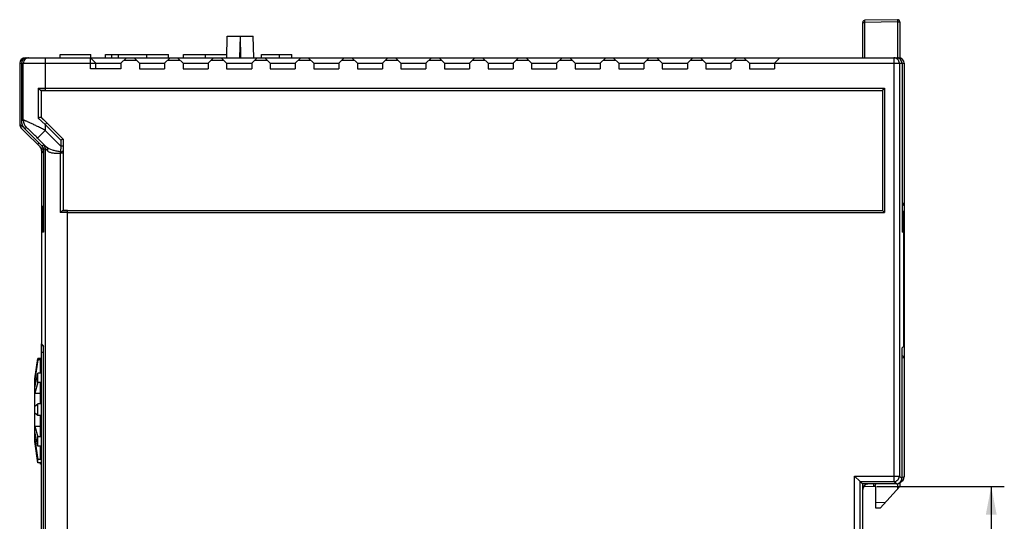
# Model space of a CAD drawing. Header units: millimetres. Extents: x 0 to 420, y 0 to 297.
# Tile 42 of 76: x 198 to 288, y 90 to 136. Entities that reach past the tile are written whole.
import ezdxf

# ---------------------------------------------------------------- set-up
doc = ezdxf.new("R2010")
doc.units = ezdxf.units.MM
doc.header["$LTSCALE"] = 23.1
doc.layers.get('0').update_dxf_attribs({"linetype": 'CONTINUOUS'})
doc.layers.add('LAY0002', color=7, linetype='CONTINUOUS')
doc.styles.get("Standard").update_dxf_attribs({"font": 'txt', "width": 0.6})
doc.dimstyles.new('DIMSTYLE_2', dxfattribs={"dimtxt": 4, "dimasz": 2.6, "dimexe": 1.2, "dimexo": 0.1, "dimgap": 1, "dimtad": 1, "dimdec": 0, "dimzin": 0, "dimdsep": 46, "dimtxsty": 'Standard', "dimblk": '_FILLED', "dimblk1": '_FILLED', "dimblk2": '_FILLED', "dimcen": 0.09, "dimazin": 0, "dimtp": 0.01, "dimtm": 0.01, "dimtfac": 1, "dimtdec": 0, "dimtofl": 0, "dimtmove": 0, "dimatfit": 3, "dimldrblk": '_FILLED', "dimfxl": 1, "dimtolj": 1, "dimtzin": 0, "dimarcsym": 0})

# ---------------------------------------------------------------- blocks, each defined once
blk = doc.blocks.new('_FILLED')
at = {"color": 0, "linetype": 'ByBlock'}
blk.add_solid([(0, 0), (-1, 0.192), (-1, -0.192)], dxfattribs=at)
blk = doc.blocks.new('*D6')
at = {"color": 2, "linetype": 'Continuous', "transparency": 16777216}
for p, q in [((276.482, 92.904), (288.182, 92.904)), ((286.982, 92.904), (286.982, 75.349)), ((286.982, 57.794), (286.982, 75.349)), ((276.482, 57.794), (288.182, 57.794))]:
    blk.add_line(p, q, dxfattribs=at)
at = {"color": 2, "linetype": 'Continuous', "transparency": 16777216, "xscale": 2.6, "yscale": 2.6, "zscale": 2.6}
for p, rotation in [((286.982, 92.904), 90), ((286.982, 57.794), 270)]:
    blk.add_blockref('_FILLED', p, dxfattribs=dict(at, rotation=rotation))
at = {"color": 2, "linetype": 'Continuous', "transparency": 16777216, "insert": (281.982, 75.349), "char_height": 4, "width": 4.8, "attachment_point": 2, "rotation": 90, "line_spacing_factor": 0.9}
blk.add_mtext('35', dxfattribs=at)

msp = doc.modelspace()

# ---------------------------------------------------------------- linework, layer by layer
at = {"color": 7, "linetype": 'Continuous'}
for p, q in [((278.378, 135.75), (275.378, 135.698)), ((275.182, 132.249), (275.182, 135.498)), ((275.182, 135.498), (275.378, 135.498)), ((278.378, 135.55), (275.378, 135.498)), ((275.378, 132.249), (275.378, 135.498)), ((278.378, 135.55), (278.378, 132.249)), ((278.378, 135.55), (278.582, 135.55)), ((278.582, 135.55), (278.582, 132.238)), ((216.785, 132.249), (216.82, 134.249)), ((216.82, 134.249), (219.212, 134.249)), ((218.011, 134.249), (217.978, 132.249)), ((218.085, 132.249), (218.053, 134.249)), ((219.282, 132.249), (219.212, 134.249)), ((198.435, 132.249), (204.282, 132.249)), ((200.134, 132.249), (200.134, 129.259)), ((204.282, 131.249), (204.282, 132.249)), ((204.282, 132.249), (204.782, 131.749)), ((207.082, 131.749), (207.582, 132.249)), ((207.382, 132.049), (208.482, 132.049)), ((207.582, 132.249), (208.282, 132.249)), ((208.282, 132.249), (208.782, 131.749)), ((211.082, 131.749), (211.582, 132.249)), ((211.382, 132.049), (212.482, 132.049)), ((211.582, 132.249), (212.282, 132.249)), ((212.282, 132.249), (212.782, 131.749)), ((215.082, 131.749), (215.582, 132.249)), ((215.382, 132.049), (216.482, 132.049)), ((215.582, 132.249), (216.282, 132.249)), ((216.282, 132.249), (216.782, 131.749)), ((219.082, 131.749), (219.582, 132.249)), ((219.382, 132.049), (220.482, 132.049)), ((219.582, 132.249), (220.282, 132.249)), ((220.282, 132.249), (220.782, 131.749)), ((223.082, 131.749), (223.582, 132.249)), ((223.382, 132.049), (224.482, 132.049)), ((223.582, 132.249), (224.282, 132.249)), ((224.282, 132.249), (224.782, 131.749)), ((227.082, 131.749), (227.582, 132.249)), ((227.382, 132.049), (228.482, 132.049)), ((227.582, 132.249), (228.282, 132.249)), ((228.282, 132.249), (228.782, 131.749)), ((231.082, 131.749), (231.582, 132.249)), ((231.382, 132.049), (232.482, 132.049)), ((231.582, 132.249), (232.282, 132.249)), ((232.282, 132.249), (232.782, 131.749)), ((235.082, 131.749), (235.582, 132.249)), ((235.382, 132.049), (236.482, 132.049)), ((235.582, 132.249), (236.282, 132.249)), ((236.282, 132.249), (236.782, 131.749)), ((239.082, 131.749), (239.582, 132.249)), ((239.382, 132.049), (240.482, 132.049)), ((239.582, 132.249), (240.282, 132.249)), ((240.282, 132.249), (240.782, 131.749)), ((243.082, 131.749), (243.582, 132.249)), ((243.382, 132.049), (244.482, 132.049)), ((243.582, 132.249), (244.282, 132.249)), ((244.282, 132.249), (244.782, 131.749)), ((247.082, 131.749), (247.582, 132.249)), ((247.382, 132.049), (248.482, 132.049)), ((247.582, 132.249), (248.282, 132.249)), ((248.282, 132.249), (248.782, 131.749)), ((251.082, 131.749), (251.582, 132.249)), ((251.382, 132.049), (252.482, 132.049)), ((251.582, 132.249), (252.282, 132.249)), ((252.282, 132.249), (252.782, 131.749)), ((255.082, 131.749), (255.582, 132.249)), ((255.382, 132.049), (256.482, 132.049)), ((255.582, 132.249), (256.282, 132.249)), ((256.282, 132.249), (256.782, 131.749)), ((259.082, 131.749), (259.582, 132.249)), ((259.382, 132.049), (260.482, 132.049)), ((259.582, 132.249), (260.282, 132.249)), ((260.282, 132.249), (260.782, 131.749)), ((263.082, 131.749), (263.582, 132.249)), ((263.382, 132.049), (264.482, 132.049)), ((263.582, 132.249), (264.282, 132.249)), ((264.282, 132.249), (264.782, 131.749)), ((267.082, 131.749), (267.582, 132.249)), ((267.582, 132.249), (278.482, 132.249)), ((278.051, 132.249), (278.051, 93.347)), ((197.934, 131.749), (197.933, 126.473)), ((197.934, 131.749), (204.782, 131.749)), ((198.103, 126.543), (198.103, 131.749)), ((207.082, 131.249), (204.282, 131.249)), ((204.782, 131.249), (204.782, 131.749)), ((207.082, 131.749), (207.082, 131.249)), ((208.782, 131.749), (208.782, 131.249)), ((208.782, 131.249), (211.082, 131.249)), ((211.082, 131.749), (211.082, 131.249)), ((212.782, 131.749), (212.782, 131.249)), ((212.782, 131.249), (215.082, 131.249)), ((215.082, 131.749), (215.082, 131.249)), ((216.782, 131.749), (216.782, 131.249)), ((216.782, 131.249), (219.082, 131.249)), ((219.082, 131.749), (219.082, 131.249)), ((220.782, 131.749), (220.782, 131.249)), ((220.782, 131.249), (223.082, 131.249)), ((223.082, 131.749), (223.082, 131.249)), ((224.782, 131.749), (224.782, 131.249)), ((224.782, 131.249), (227.082, 131.249)), ((227.082, 131.749), (227.082, 131.249)), ((228.782, 131.749), (228.782, 131.249)), ((228.782, 131.249), (231.082, 131.249)), ((231.082, 131.749), (231.082, 131.249)), ((232.782, 131.749), (232.782, 131.249)), ((232.782, 131.249), (235.082, 131.249)), ((235.082, 131.749), (235.082, 131.249)), ((236.782, 131.749), (236.782, 131.249)), ((236.782, 131.249), (239.082, 131.249)), ((239.082, 131.749), (239.082, 131.249)), ((240.782, 131.749), (240.782, 131.249)), ((240.782, 131.249), (243.082, 131.249)), ((243.082, 131.749), (243.082, 131.249)), ((244.782, 131.749), (244.782, 131.249)), ((244.782, 131.249), (247.082, 131.249)), ((247.082, 131.749), (247.082, 131.249)), ((248.782, 131.749), (248.782, 131.249)), ((248.782, 131.249), (251.082, 131.249)), ((251.082, 131.749), (251.082, 131.249)), ((252.782, 131.749), (252.782, 131.249)), ((252.782, 131.249), (255.082, 131.249)), ((255.082, 131.749), (255.082, 131.249)), ((256.782, 131.749), (256.782, 131.249)), ((256.782, 131.249), (259.082, 131.249)), ((259.082, 131.749), (259.082, 131.249)), ((260.782, 131.749), (260.782, 131.249)), ((260.782, 131.249), (263.082, 131.249)), ((263.082, 131.749), (263.082, 131.249)), ((264.782, 131.749), (264.782, 131.249)), ((264.782, 131.249), (267.082, 131.249)), ((267.082, 131.749), (267.082, 131.249)), ((267.082, 131.749), (278.982, 131.749)), ((278.551, 131.749), (278.551, 93.846)), ((278.795, 131.749), (278.798, 116.249)), ((278.982, 131.749), (278.982, 93.773)), ((199.473, 129.459), (199.473, 126.724)), ((199.473, 129.459), (200.134, 129.459)), ((200.134, 129.459), (277.192, 129.459)), ((276.992, 129.259), (277.192, 129.459)), ((277.192, 129.459), (277.192, 118.038)), ((199.73, 129.259), (200.134, 129.259)), ((199.738, 129.259), (199.738, 126.807)), ((200.134, 129.247), (199.75, 129.247)), ((200.134, 129.259), (276.992, 129.259)), ((276.992, 129.259), (276.992, 118.238)), ((200.134, 126.127), (199.473, 126.724)), ((200.275, 126.269), (199.737, 126.807)), ((199.738, 126.807), (199.737, 126.807)), ((199.75, 126.812), (200.284, 126.278)), ((198.103, 126.543), (197.933, 126.473)), ((198.396, 125.837), (198.226, 125.767)), ((198.226, 125.767), (199.82, 124.172)), ((200.134, 126.127), (200.275, 126.269)), ((200.134, 126.127), (200.134, 125.584)), ((201.571, 124.69), (200.134, 126.127)), ((201.771, 124.773), (200.275, 126.269)), ((199.428, 124.877), (200.134, 125.584)), ((200.244, 124.061), (199.428, 124.877)), ((201.571, 124.146), (200.134, 125.584)), ((201.771, 124.773), (201.571, 124.69)), ((201.771, 124.773), (201.771, 124.146)), ((199.99, 124.242), (199.82, 124.172)), ((200.137, 123.889), (199.966, 123.819)), ((200.137, 25.609), (200.137, 123.889)), ((201.571, 124.146), (201.514, 123.631)), ((201.571, 124.69), (201.571, 124.146)), ((201.771, 124.146), (201.571, 124.146)), ((201.771, 124.146), (201.771, 123.688)), ((201.783, 124.146), (201.783, 123.486)), ((199.966, 123.819), (199.965, 116.249)), ((201.507, 123.486), (201.507, 118.039)), ((201.772, 123.486), (201.507, 123.486)), ((201.771, 123.688), (201.772, 123.486)), ((201.772, 123.486), (201.772, 118.239)), ((278.982, 118.89), (278.799, 118.887)), ((199.782, 117.949), (199.782, 106.001)), ((199.839, 118.149), (199.792, 118.149)), ((202.167, 118.038), (201.507, 118.039)), ((201.764, 118.239), (202.167, 118.238)), ((201.783, 118.251), (202.167, 118.251)), ((202.167, 32.459), (202.167, 118.238)), ((202.167, 118.238), (276.992, 118.238)), ((202.167, 118.038), (277.192, 118.038)), ((276.992, 118.238), (277.192, 118.038)), ((278.924, 118.149), (278.798, 118.149)), ((278.924, 118.149), (278.924, 116.249)), ((278.95, 105.768), (278.95, 118.149)), ((199.866, 116.249), (199.865, 116.75)), ((199.965, 116.249), (199.866, 116.249)), ((278.924, 116.249), (278.798, 116.249)), ((199.782, 106.001), (199.976, 105.806)), ((199.841, 105.859), (199.976, 105.724)), ((199.976, 44.891), (199.976, 105.806)), ((199.976, 105.797), (199.976, 105.806)), ((199.976, 44.901), (199.976, 105.797)), ((278.771, 105.589), (278.95, 105.768)), ((278.771, 105.59), (278.771, 93.626)), ((278.771, 105.589), (278.771, 93.626)), ((199.182, 102.768), (199.432, 104.647)), ((199.432, 104.517), (199.182, 102.69)), ((199.432, 104.517), (199.432, 104.647)), ((199.782, 104.647), (199.432, 104.647)), ((199.682, 104.517), (199.432, 104.517)), ((199.682, 103.295), (199.682, 104.517)), ((278.982, 104.687), (278.771, 104.692)), ((199.182, 101.956), (199.432, 103.295)), ((199.432, 102.449), (199.432, 103.295)), ((199.682, 103.295), (199.432, 103.295)), ((199.182, 96.949), (199.182, 102.768)), ((199.182, 102.69), (199.319, 102.69)), ((199.432, 102.449), (199.182, 101.449)), ((199.682, 102.449), (199.432, 102.449)), ((199.682, 100.472), (199.682, 102.449)), ((199.182, 101.449), (199.682, 101.449)), ((199.182, 100.262), (199.432, 100.472)), ((199.432, 99.426), (199.432, 100.472)), ((199.682, 100.472), (199.432, 100.472)), ((199.432, 99.426), (199.182, 99.635)), ((199.682, 99.426), (199.432, 99.426)), ((199.682, 97.449), (199.682, 99.426)), ((199.182, 98.449), (199.432, 97.449)), ((199.182, 98.449), (199.682, 98.449)), ((199.432, 96.603), (199.182, 97.941)), ((199.182, 97.208), (199.432, 95.381)), ((199.182, 97.208), (199.319, 97.208)), ((199.432, 95.058), (199.182, 97.014)), ((199.19, 96.949), (199.182, 96.949)), ((199.432, 96.603), (199.432, 97.449)), ((199.682, 97.449), (199.432, 97.449)), ((199.682, 96.603), (199.432, 96.603)), ((199.682, 95.381), (199.682, 96.603)), ((199.432, 95.058), (199.432, 95.381)), ((199.682, 95.381), (199.432, 95.381)), ((199.682, 95.058), (199.432, 95.058)), ((199.682, 94.949), (199.682, 95.058)), ((199.782, 94.949), (199.682, 94.949)), ((274.435, 93.846), (278.551, 93.846)), ((274.435, 56.852), (274.435, 93.846)), ((274.934, 93.347), (274.435, 93.846)), ((274.934, 93.347), (278.051, 93.347)), ((274.934, 57.351), (274.934, 93.347)), ((274.934, 93.347), (275.154, 93.126)), ((278.271, 93.126), (275.151, 93.126)), ((278.271, 93.126), (275.154, 93.126)), ((275.154, 93.126), (275.154, 57.571)), ((275.154, 93.126), (275.155, 93.126)), ((275.155, 93.129), (275.155, 57.569)), ((278.271, 93.126), (278.051, 93.347)), ((278.271, 93.126), (278.271, 93.126)), ((278.385, 93.14), (278.385, 92.686)), ((278.771, 93.626), (278.551, 93.846)), ((278.582, 93.234), (278.582, 92.904)), ((278.771, 93.626), (278.771, 93.626)), ((278.773, 93.764), (278.911, 93.77)), ((278.911, 93.77), (278.982, 93.773)), ((275.155, 92.624), (275.182, 92.624)), ((275.182, 58.073), (275.182, 92.624)), ((275.375, 92.939), (276.382, 92.904)), ((276.382, 90.904), (276.382, 92.904)), ((278.582, 92.904), (276.788, 90.911)), ((277.245, 91.419), (276.382, 91.404)), ((276.788, 90.911), (276.382, 90.904))]:
    msp.add_line(p, q, dxfattribs=at)
for centre, radius, start, end in [((275.382, 135.498), 0.2, 91, 180), ((278.382, 135.55), 0.2, 0, 91), ((198.603, 131.749), 0.5, 127.5453, 180.01371), ((198.603, 131.75), 0.499, 90.02146, 127.5312), ((278.482, 131.749), 0.5, 0, 90), ((199.104, 126.544), 1.001, 180.06447, 224.93553), ((199.636, 123.889), 0.501, 0.06447, 44.93553), ((204.337, 123.409), 2.832, 175.51254, 178.44321), ((201.571, 124.274), 0.646, 264.97518, 275.80024), ((278.782, 118.89), 0.2, 271, 360), ((278.924, 116.031), 2.118, 89.98926, 93.71569), ((278.782, 104.687), 0.2, 0, 88.5), ((275.682, 92.624), 0.5, 93, 180), ((278.271, 93.626), 0.5, 269.99839, 0.00202), ((278.27, 93.627), 0.501, 270.18755, 352.51671), ((278.482, 93.773), 0.5, 289.97971, 360), ((278.274, 93.627), 0.497, 352.45809, 359.81893), ((275.382, 93.139), 0.2, 247.94551, 268), ((276.182, 93.111), 0.2, 268, 360)]:
    msp.add_arc(centre, radius, start, end, dxfattribs=at)
for centre, major_axis, ratio, start_param, end_param in [((198.435, 131.749), (0.5, 0.033), 0.998617, 1.50449, 3.075286), ((278.295, 131.749), (0.5, -0.033), 0.998617, 0.066307, 1.637103), ((198.935, 126.474), (0.903, 0.433), 0.998309, 2.695292, 3.479555), ((199.466, 123.818), (0.452, 0.216), 0.998309, -0.446301, 0.337962), ((199.792, 117.949), (0, 0.2), 0.052408, 6.283185, 7.853982), ((199.839, 117.649), (0, 0.5), 0.052408, -0.457591, 0), ((199.982, 106), (0.142, -0.142), 0.997265, -2.357564, -1.570797)]:
    msp.add_ellipse(centre, major_axis=major_axis, ratio=ratio, start_param=start_param, end_param=end_param, dxfattribs=at)
for points, knots in [([(275.378, 135.498), (275.378, 135.511), (275.378, 135.536), (275.377, 135.574), (275.377, 135.608), (275.377, 135.638), (275.377, 135.659), (275.377, 135.674), (275.377, 135.682), (275.377, 135.689), (275.377, 135.694), (275.378, 135.696), (275.378, 135.698), (275.378, 135.698)], [0, 0, 0, 0, 0.194589, 0.382483, 0.555344, 0.706733, 0.830963, 0.881442, 0.923443, 0.956491, 0.980351, 0.994864, 1, 1, 1, 1]), ([(278.378, 135.75), (278.378, 135.75), (278.378, 135.748), (278.377, 135.746), (278.377, 135.741), (278.377, 135.735), (278.377, 135.726), (278.377, 135.712), (278.377, 135.69), (278.377, 135.66), (278.377, 135.626), (278.378, 135.589), (278.378, 135.563), (278.378, 135.55)], [0, 0, 0, 0, 0.005137, 0.019653, 0.043515, 0.076565, 0.11857, 0.169056, 0.293307, 0.444726, 0.617585, 0.805434, 1, 1, 1, 1]), ([(278.551, 131.749), (278.551, 131.814), (278.525, 131.945), (278.413, 132.112), (278.248, 132.223), (278.116, 132.249), (278.051, 132.249)], [0, 0, 0, 0, 0.250158, 0.500224, 0.750158, 1, 1, 1, 1]), ([(199.473, 129.459), (199.496, 129.436), (199.542, 129.392), (199.602, 129.341), (199.65, 129.304), (199.681, 129.282), (199.707, 129.267), (199.724, 129.259), (199.73, 129.259)], [0, 0, 0, 0, 0.29381, 0.585461, 0.72167, 0.842989, 0.939472, 1, 1, 1, 1]), ([(199.73, 129.259), (199.732, 129.259), (199.734, 129.259), (199.738, 129.259), (199.738, 129.259)], [0, 0, 0, 0, 0.741472, 1, 1, 1, 1]), ([(199.473, 126.724), (199.501, 126.736), (199.557, 126.759), (199.626, 126.784), (199.675, 126.799), (199.704, 126.807), (199.723, 126.809), (199.735, 126.81), (199.737, 126.807)], [0, 0, 0, 0, 0.33129, 0.648826, 0.783177, 0.890568, 0.963607, 1, 1, 1, 1]), ([(200.134, 125.584), (200.013, 125.645), (199.774, 125.766), (199.423, 125.94), (199.091, 126.103), (198.79, 126.248), (198.563, 126.354), (198.406, 126.426), (198.31, 126.468), (198.232, 126.501), (198.172, 126.525), (198.132, 126.538), (198.11, 126.545), (198.103, 126.543)], [0, 0, 0, 0, 0.180849, 0.357056, 0.523368, 0.674216, 0.803389, 0.857831, 0.904445, 0.942495, 0.971369, 0.990587, 1, 1, 1, 1]), ([(199.428, 124.877), (199.372, 124.933), (199.262, 125.043), (199.097, 125.205), (198.936, 125.36), (198.785, 125.504), (198.665, 125.615), (198.578, 125.694), (198.523, 125.743), (198.476, 125.782), (198.439, 125.813), (198.415, 125.828), (198.4, 125.839), (198.396, 125.837)], [0, 0, 0, 0, 0.166829, 0.331422, 0.490833, 0.641295, 0.777178, 0.837155, 0.890054, 0.934307, 0.968239, 0.99033, 1, 1, 1, 1]), ([(200.244, 124.061), (200.212, 124.088), (200.155, 124.136), (200.08, 124.194), (200.03, 124.228), (200.004, 124.241), (199.993, 124.243), (199.99, 124.242)], [0, 0, 0, 0, 0.40305, 0.709877, 0.909569, 0.967643, 1, 1, 1, 1]), ([(200.34, 123.708), (200.315, 123.735), (200.269, 123.782), (200.21, 123.84), (200.169, 123.875), (200.148, 123.888), (200.139, 123.89), (200.137, 123.889)], [0, 0, 0, 0, 0.403531, 0.713031, 0.913302, 0.969845, 1, 1, 1, 1]), ([(200.244, 124.061), (200.285, 124.017), (200.347, 123.901), (200.351, 123.772), (200.34, 123.708)], [0, 0, 0, 0, 0.483438, 1, 1, 1, 1]), ([(201.514, 123.631), (201.387, 123.649), (201.143, 123.689), (200.705, 123.792), (200.396, 123.925), (200.244, 124.061)], [0, 0, 0, 0, 0.283714, 0.547742, 1, 1, 1, 1]), ([(201.507, 123.486), (201.384, 123.478), (201.151, 123.467), (200.825, 123.485), (200.546, 123.551), (200.396, 123.649), (200.34, 123.708)], [0, 0, 0, 0, 0.3028, 0.572043, 0.80144, 1, 1, 1, 1]), ([(201.771, 123.688), (201.771, 123.681), (201.76, 123.665), (201.714, 123.643), (201.669, 123.635), (201.636, 123.632)], [0, 0, 0, 0, 0.134387, 0.345229, 1, 1, 1, 1]), ([(201.764, 118.239), (201.757, 118.238), (201.741, 118.231), (201.715, 118.216), (201.683, 118.193), (201.636, 118.157), (201.576, 118.105), (201.529, 118.061), (201.507, 118.039)], [0, 0, 0, 0, 0.060537, 0.157034, 0.278349, 0.414573, 0.706231, 1, 1, 1, 1]), ([(201.772, 118.239), (201.771, 118.238), (201.768, 118.239), (201.766, 118.239), (201.764, 118.239)], [0, 0, 0, 0, 0.258529, 1, 1, 1, 1]), ([(276.175, 93.126), (276.175, 93.11), (276.174, 93.08), (276.174, 93.038), (276.174, 93.001), (276.174, 92.97), (276.174, 92.948), (276.174, 92.934), (276.174, 92.926), (276.174, 92.92), (276.174, 92.915), (276.175, 92.913), (276.174, 92.911), (276.175, 92.911)], [0, 0, 0, 0, 0.220173, 0.417908, 0.590244, 0.734758, 0.849381, 0.894974, 0.932517, 0.961857, 0.982915, 0.995632, 1, 1, 1, 1]), ([(278.051, 93.347), (278.116, 93.347), (278.247, 93.373), (278.413, 93.484), (278.524, 93.65), (278.55, 93.781), (278.551, 93.846)], [0, 0, 0, 0, 0.249908, 0.5, 0.750092, 1, 1, 1, 1]), ([(275.375, 92.939), (275.374, 92.939), (275.375, 92.942), (275.374, 92.945), (275.374, 92.951), (275.374, 92.96), (275.374, 92.971), (275.374, 92.99), (275.374, 93.006), (275.374, 93.018)], [0, 0, 0, 0, 0.016482, 0.064721, 0.144545, 0.255641, 0.397622, 0.569671, 1, 1, 1, 1])]:
    msp.add_open_spline(points, degree=3, knots=knots, dxfattribs=at)
at = {"layer": 'LAY0002', "color": 7, "linetype": 'Continuous'}
for p, q in [((198.282, 132.249), (198.435, 132.249)), ((201.502, 132.249), (201.502, 132.549)), ((201.502, 132.549), (204.302, 132.549)), ((204.282, 132.249), (207.582, 132.249)), ((204.302, 132.249), (204.302, 132.549)), ((205.645, 132.249), (205.645, 132.549)), ((205.645, 132.549), (211.452, 132.549)), ((206.252, 132.249), (206.252, 132.549)), ((206.858, 132.249), (206.858, 132.549)), ((208.282, 132.249), (211.582, 132.249)), ((209.452, 132.249), (209.452, 132.549)), ((211.452, 132.249), (211.452, 132.549)), ((212.282, 132.249), (215.582, 132.249)), ((212.832, 132.249), (212.832, 132.549)), ((212.832, 132.549), (216.79, 132.549)), ((214.832, 132.249), (214.832, 132.549)), ((216.282, 132.249), (219.582, 132.249)), ((219.982, 132.249), (219.982, 132.549)), ((219.982, 132.549), (222.782, 132.549)), ((220.282, 132.249), (223.582, 132.249)), ((221.65, 132.249), (221.65, 132.549)), ((222.782, 132.249), (222.782, 132.549)), ((224.282, 132.249), (227.582, 132.249)), ((228.282, 132.249), (231.582, 132.249)), ((232.282, 132.249), (235.582, 132.249)), ((236.282, 132.249), (239.582, 132.249)), ((240.282, 132.249), (243.582, 132.249)), ((244.282, 132.249), (247.582, 132.249)), ((248.282, 132.249), (251.582, 132.249)), ((252.282, 132.249), (255.582, 132.249)), ((256.282, 132.249), (259.582, 132.249)), ((260.282, 132.249), (263.582, 132.249)), ((264.282, 132.249), (267.582, 132.249)), ((197.782, 131.749), (197.782, 126.156)), ((197.782, 131.749), (197.934, 131.749)), ((204.782, 131.749), (207.082, 131.749)), ((208.782, 131.749), (211.082, 131.749)), ((212.782, 131.749), (215.082, 131.749)), ((216.782, 131.749), (219.082, 131.749)), ((220.782, 131.749), (223.082, 131.749)), ((224.782, 131.749), (227.082, 131.749)), ((228.782, 131.749), (231.082, 131.749)), ((232.782, 131.749), (235.082, 131.749)), ((236.782, 131.749), (239.082, 131.749)), ((240.782, 131.749), (243.082, 131.749)), ((244.782, 131.749), (247.082, 131.749)), ((248.782, 131.749), (251.082, 131.749)), ((252.782, 131.749), (255.082, 131.749)), ((256.782, 131.749), (259.082, 131.749)), ((260.782, 131.749), (263.082, 131.749)), ((264.782, 131.749), (267.082, 131.749)), ((197.782, 126.156), (197.863, 126.095)), ((197.863, 126.095), (198.106, 125.913)), ((197.928, 125.802), (199.966, 123.764)), ((199.559, 124.433), (199.428, 124.302)), ((199.782, 123.742), (199.782, 118.149)), ((199.782, 123.742), (199.845, 123.663)), ((199.845, 123.663), (199.966, 123.511)), ((199.851, 118.668), (199.782, 118.669)), ((199.851, 118.668), (199.851, 116.969)), ((199.782, 44.697), (199.782, 106.001)), ((199.782, 105.228), (199.976, 105.229))]:
    msp.add_line(p, q, dxfattribs=at)
for centre, radius, start, end in [((198.282, 131.749), 0.5, 90, 180), ((198.282, 126.156), 0.5, 180, 225), ((199.282, 123.742), 0.5, 0, 39.99876), ((199.982, 118.669), 0.2, 180, 228.99736)]:
    msp.add_arc(centre, radius, start, end, dxfattribs=at)
msp.add_open_spline([(199.851, 116.969), (199.851, 116.874), (199.858, 116.739), (199.904, 116.581), (199.943, 116.523), (199.965, 116.504)], degree=3, knots=[0, 0, 0, 0, 0.587107, 0.818977, 1, 1, 1, 1], dxfattribs=at)

# ---------------------------------------------------------------- dimensions: what is measured, and where the dimension line sits
at = {"color": 2, "linetype": 'Continuous'}
dim = msp.add_linear_dim(base=(286.982, 57.794), p1=(276.382, 92.904), p2=(276.382, 57.794), angle=270, dimstyle='DIMSTYLE_2', dxfattribs=at)
dim.commit()
dim.dimension.update_dxf_attribs({"geometry": '*D6', "text_midpoint": (286.982, 75.424), "dimtype": 160})

doc.saveas('drawing.dxf')
